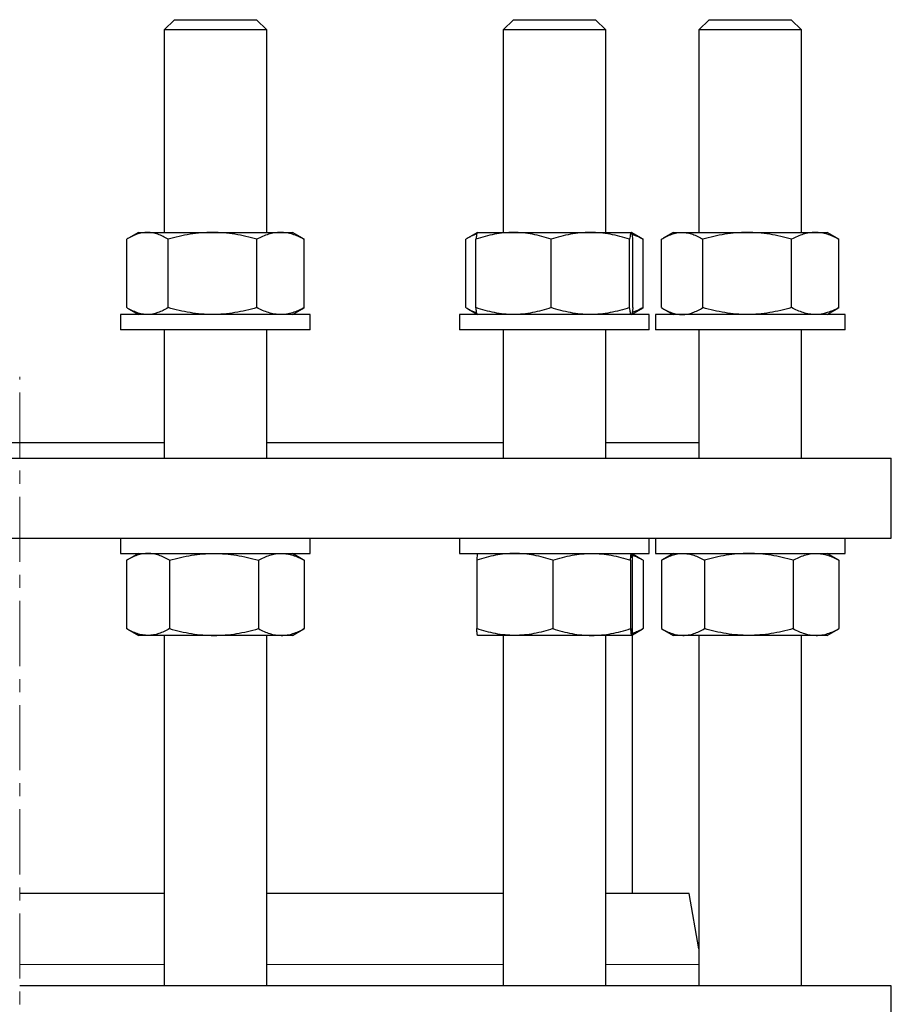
# Model space of a CAD drawing. Header units: millimetres. Extents: x 48 to 806, y 38 to 792.
# Tile 4 of 9: x 221 to 391, y 206 to 398. Entities that reach past the tile are written whole.
import ezdxf

# ---------------------------------------------------------------- set-up
doc = ezdxf.new("R2010")
doc.units = ezdxf.units.MM
doc.linetypes.add('CENTERX2', pattern=[20.32, 12.7, -2.54, 2.54, -2.54])
doc.layers.add('FORMAT', color=7, linetype='Continuous')

msp = doc.modelspace()

# ---------------------------------------------------------------- linework, layer by layer
at = {"color": 7, "linetype": 'Continuous', "lineweight": 25}
for p, q in [((250.9, 397.65), (248.9, 395.65)), ((250.9, 397.65), (262.8, 397.65)), ((262.8, 397.65), (266.9, 397.65)), ((268.9, 395.65), (266.9, 397.65)), ((317.02, 397.65), (315.02, 395.65)), ((317.02, 397.65), (331.89, 397.65)), ((331.89, 397.65), (333.02, 397.65)), ((335.02, 395.65), (333.02, 397.65)), ((355.2, 397.65), (353.2, 395.65)), ((355.2, 397.65), (371.2, 397.65)), ((373.2, 395.65), (371.2, 397.65)), ((371.2, 397.65), (371.2, 397.65)), ((248.9, 395.65), (248.9, 356.15)), ((263.77, 395.65), (248.9, 395.65)), ((268.9, 395.65), (263.77, 395.65)), ((268.9, 356.15), (268.9, 395.65)), ((315.02, 395.65), (315.02, 356.15)), ((333.61, 395.65), (315.02, 395.65)), ((335.02, 395.65), (333.61, 395.65)), ((335.02, 356.15), (335.02, 395.65)), ((353.2, 395.65), (353.2, 356.15)), ((373.2, 395.65), (353.2, 395.65)), ((373.2, 356.15), (373.2, 395.65)), ((243.9, 356.15), (241.94, 355.01)), ((243.9, 356.15), (245.63, 356.15)), ((245.63, 356.15), (258.33, 356.15)), ((258.33, 356.15), (271.6, 356.15)), ((271.6, 356.15), (273.9, 356.15)), ((275.86, 355.01), (273.9, 356.15)), ((310.01, 356.14), (308.06, 355.01)), ((310.02, 356.15), (310.01, 356.14)), ((310.02, 356.15), (317.03, 356.15)), ((317.03, 356.15), (332.02, 356.15)), ((332.02, 356.15), (340.01, 356.15)), ((340.01, 356.15), (340.02, 356.15)), ((340.04, 356.14), (340.02, 356.15)), ((341.98, 355.01), (340.04, 356.13)), ((348.2, 356.15), (346.24, 355.01)), ((348.2, 356.15), (349.93, 356.15)), ((349.93, 356.15), (362.63, 356.15)), ((362.63, 356.15), (375.89, 356.15)), ((375.89, 356.15), (378.2, 356.15)), ((380.16, 355.01), (378.2, 356.15)), ((241.59, 341.48), (241.59, 354.81)), ((249.68, 341.48), (249.68, 354.81)), ((266.98, 341.48), (266.98, 354.81)), ((275.86, 355.01), (276.21, 354.81)), ((276.21, 341.48), (276.21, 354.81)), ((307.71, 341.48), (307.71, 354.81)), ((309.7, 341.48), (309.7, 354.81)), ((324.36, 341.48), (324.36, 354.81)), ((339.68, 341.48), (339.68, 354.81)), ((340.34, 341.48), (340.34, 354.81)), ((341.98, 355.01), (342.33, 354.81)), ((342.33, 341.48), (342.33, 354.81)), ((345.89, 341.48), (345.89, 354.81)), ((353.97, 341.48), (353.97, 354.81)), ((371.28, 341.48), (371.28, 354.81)), ((380.16, 355.01), (380.51, 354.81)), ((380.51, 341.48), (380.51, 354.81)), ((240.4, 340.15), (240.4, 337.15)), ((274.92, 340.15), (240.4, 340.15)), ((241.94, 341.28), (243.9, 340.15)), ((273.9, 340.15), (275.86, 341.28)), ((277.4, 340.15), (274.92, 340.15)), ((275.86, 341.28), (276.21, 341.48)), ((277.4, 337.15), (277.4, 340.15)), ((306.52, 340.15), (306.52, 337.15)), ((343.52, 340.15), (306.52, 340.15)), ((308.06, 341.28), (310.01, 340.15)), ((310.01, 340.15), (310.02, 340.15)), ((340.02, 340.15), (340.04, 340.15)), ((340.04, 340.16), (341.98, 341.28)), ((341.98, 341.28), (342.33, 341.48)), ((343.52, 337.15), (343.52, 340.15)), ((344.7, 340.15), (344.7, 337.15)), ((381.7, 340.15), (344.7, 340.15)), ((346.24, 341.28), (348.2, 340.15)), ((378.2, 340.15), (380.16, 341.28)), ((380.16, 341.29), (380.51, 341.48)), ((381.7, 337.15), (381.7, 340.15)), ((274.92, 337.15), (240.4, 337.15)), ((248.9, 337.15), (248.9, 312.15)), ((268.9, 312.15), (268.9, 337.15)), ((277.4, 337.15), (274.92, 337.15)), ((343.52, 337.15), (306.52, 337.15)), ((315.02, 337.15), (315.02, 312.15)), ((335.02, 312.15), (335.02, 337.15)), ((381.7, 337.15), (344.7, 337.15)), ((353.2, 337.15), (353.2, 312.15)), ((373.2, 312.15), (373.2, 337.15)), ((192.55, 315.15), (248.9, 315.15)), ((268.9, 315.15), (315.02, 315.15)), ((335.02, 315.15), (353.2, 315.15)), ((50.72, 312.15), (390.72, 312.15)), ((390.72, 296.55), (390.72, 312.15)), ((50.72, 296.55), (390.72, 296.55)), ((240.4, 296.55), (240.4, 293.55)), ((277.4, 293.55), (277.4, 296.55)), ((306.52, 296.55), (306.52, 293.55)), ((343.52, 293.55), (343.52, 296.55)), ((344.7, 296.55), (344.7, 293.55)), ((381.7, 293.55), (381.7, 296.55)), ((240.4, 293.55), (244.23, 293.55)), ((241.58, 292.21), (241.58, 278.88)), ((243.9, 293.55), (241.76, 292.31)), ((244.23, 293.55), (277.4, 293.55)), ((249.96, 292.21), (249.96, 278.88)), ((267.28, 292.21), (267.28, 278.88)), ((276.04, 292.31), (273.9, 293.55)), ((276.22, 292.21), (276.04, 292.31)), ((276.22, 292.21), (276.22, 278.88)), ((306.52, 293.55), (317.96, 293.55)), ((309.86, 292.21), (309.86, 278.88)), ((317.96, 293.55), (343.52, 293.55)), ((324.7, 292.21), (324.7, 278.88)), ((339.86, 292.21), (339.86, 278.88)), ((340.18, 292.21), (340.18, 278.88)), ((340.22, 227.21), (340.22, 293.55)), ((342.16, 292.31), (340.22, 293.43)), ((342.34, 292.21), (342.16, 292.3)), ((342.34, 292.21), (342.34, 278.88)), ((344.7, 293.55), (365.63, 293.55)), ((345.88, 292.21), (345.88, 278.88)), ((348.2, 293.55), (346.06, 292.31)), ((354.26, 292.21), (354.26, 278.88)), ((365.63, 293.55), (381.7, 293.55)), ((371.58, 292.21), (371.58, 278.88)), ((380.34, 292.31), (378.2, 293.55)), ((380.52, 292.21), (380.34, 292.3)), ((380.52, 292.21), (380.52, 278.88)), ((241.76, 278.78), (243.9, 277.55)), ((273.9, 277.55), (276.04, 278.78)), ((276.22, 278.88), (276.04, 278.78)), ((340.22, 277.66), (342.16, 278.78)), ((342.34, 278.88), (342.16, 278.79)), ((346.06, 278.78), (348.2, 277.55)), ((378.2, 277.55), (380.34, 278.78)), ((380.52, 278.88), (380.34, 278.79)), ((245.77, 277.55), (243.9, 277.55)), ((258.62, 277.55), (245.77, 277.55)), ((248.9, 277.55), (248.9, 209.21)), ((271.75, 277.55), (258.62, 277.55)), ((268.9, 209.21), (268.9, 277.55)), ((273.9, 277.55), (271.75, 277.55)), ((317.28, 277.55), (310.02, 277.55)), ((315.02, 277.55), (315.02, 209.21)), ((332.28, 277.55), (317.28, 277.55)), ((340.02, 277.55), (332.28, 277.55)), ((335.02, 209.21), (335.02, 277.55)), ((350.07, 277.55), (348.2, 277.55)), ((362.92, 277.55), (350.07, 277.55)), ((353.2, 277.55), (353.2, 209.21)), ((376.05, 277.55), (362.92, 277.55)), ((373.2, 209.21), (373.2, 277.55)), ((378.2, 277.55), (376.05, 277.55)), ((248.9, 227.21), (220.72, 227.21)), ((315.02, 227.21), (268.9, 227.21)), ((351.3, 227.21), (335.02, 227.21)), ((353.2, 216.44), (351.3, 227.21)), ((390.72, 209.21), (220.72, 209.21)), ((390.72, 197.21), (390.72, 209.21))]:
    msp.add_line(p, q, dxfattribs=at)
at = {"color": 8, "linetype": 'Continuous', "lineweight": 18}
for p, q in [((220.72, 213.34), (248.9, 213.34)), ((268.9, 213.34), (315.02, 213.34)), ((335.02, 213.34), (353.2, 213.34))]:
    msp.add_line(p, q, dxfattribs=at)
at = {"color": 7, "linetype": 'Continuous', "lineweight": 25}
for points, knots in [([(245.63, 356.15), (245.29, 356.15), (244.95, 356.11), (244.26, 355.99), (243.93, 355.9), (242.92, 355.55), (242.25, 355.21), (241.59, 354.81)], [0, 0, 0, 0, 0.25, 0.25, 0.5, 0.5, 1, 1, 1, 1]), ([(249.68, 354.81), (249.01, 355.21), (248.35, 355.55), (247, 356.02), (246.32, 356.15), (245.63, 356.15)], [0, 0, 0, 0, 0.5, 0.5, 1, 1, 1, 1]), ([(258.33, 356.15), (257.59, 356.15), (256.86, 356.11), (255.4, 355.99), (254.67, 355.9), (252.51, 355.55), (251.09, 355.21), (249.68, 354.81)], [0, 0, 0, 0, 0.25, 0.25, 0.5, 0.5, 1, 1, 1, 1]), ([(266.98, 354.81), (265.57, 355.21), (264.14, 355.55), (261.26, 356.02), (259.8, 356.15), (258.33, 356.15)], [0, 0, 0, 0, 0.5, 0.5, 1, 1, 1, 1]), ([(271.6, 356.15), (271.21, 356.15), (270.81, 356.11), (270.03, 355.99), (269.64, 355.9), (268.48, 355.55), (267.73, 355.21), (266.98, 354.81)], [0, 0, 0, 0, 0.25, 0.25, 0.5, 0.5, 1, 1, 1, 1]), ([(276.21, 354.81), (275.83, 355.01), (275.45, 355.2), (274.69, 355.53), (274.3, 355.67), (273.15, 356.02), (272.37, 356.15), (271.6, 356.15)], [0, 0, 0, 0, 0.25, 0.25, 0.5, 0.5, 1, 1, 1, 1]), ([(309.88, 355.83), (309.78, 355.8), (309.47, 355.71), (308.96, 355.49), (308.33, 355.18), (307.92, 354.93), (307.71, 354.81)], [0, 0, 0, 0, 0.132309, 0.421476, 0.710775, 1, 1, 1, 1]), ([(317.03, 356.15), (316.41, 356.15), (315.79, 356.11), (314.55, 355.99), (313.94, 355.9), (312.11, 355.55), (310.9, 355.21), (309.7, 354.81)], [0, 0, 0, 0, 0.25, 0.25, 0.5, 0.5, 1, 1, 1, 1]), ([(310.01, 356.13), (310, 356.13), (309.98, 356.12), (309.94, 356.04), (309.88, 355.87), (309.82, 355.59), (309.76, 355.24), (309.72, 354.95), (309.7, 354.81)], [0, 0, 0, 0, 0.073929, 0.217593, 0.41222, 0.606866, 0.803424, 1, 1, 1, 1]), ([(324.36, 354.81), (323.16, 355.21), (321.96, 355.55), (319.52, 356.02), (318.28, 356.15), (317.03, 356.15)], [0, 0, 0, 0, 0.5, 0.5, 1, 1, 1, 1]), ([(332.02, 356.15), (331.37, 356.15), (330.72, 356.11), (329.43, 355.99), (328.79, 355.9), (326.87, 355.55), (325.61, 355.21), (324.36, 354.81)], [0, 0, 0, 0, 0.25, 0.25, 0.5, 0.5, 1, 1, 1, 1]), ([(339.68, 354.81), (338.43, 355.21), (337.17, 355.55), (334.62, 356.02), (333.33, 356.15), (332.02, 356.15)], [0, 0, 0, 0, 0.5, 0.5, 1, 1, 1, 1]), ([(340.01, 356.15), (339.98, 356.15), (339.96, 356.11), (339.9, 355.99), (339.87, 355.9), (339.79, 355.55), (339.74, 355.21), (339.68, 354.81)], [0, 0, 0, 0, 0.25, 0.25, 0.5, 0.5, 1, 1, 1, 1]), ([(340.34, 354.81), (340.31, 355.01), (340.29, 355.2), (340.23, 355.53), (340.2, 355.67), (340.12, 356.02), (340.07, 356.15), (340.01, 356.15)], [0, 0, 0, 0, 0.25, 0.25, 0.5, 0.5, 1, 1, 1, 1]), ([(342.33, 354.81), (342.08, 354.93), (341.58, 355.19), (340.87, 355.51), (340.4, 355.66), (340.19, 355.74)], [0, 0, 0, 0, 0.351318, 0.702736, 1, 1, 1, 1]), ([(345.89, 354.81), (346.22, 355.01), (346.55, 355.2), (347.22, 355.53), (347.56, 355.67), (348.57, 356.02), (349.25, 356.15), (349.93, 356.15)], [0, 0, 0, 0, 0.25, 0.25, 0.5, 0.5, 1, 1, 1, 1]), ([(349.93, 356.15), (350.27, 356.15), (350.62, 356.11), (351.3, 355.99), (351.65, 355.9), (352.66, 355.55), (353.32, 355.21), (353.97, 354.81)], [0, 0, 0, 0, 0.25, 0.25, 0.5, 0.5, 1, 1, 1, 1]), ([(362.63, 356.15), (361.89, 356.15), (361.16, 356.11), (359.7, 355.99), (358.97, 355.9), (356.81, 355.55), (355.39, 355.21), (353.97, 354.81)], [0, 0, 0, 0, 0.25, 0.25, 0.5, 0.5, 1, 1, 1, 1]), ([(371.28, 354.81), (369.87, 355.21), (368.44, 355.55), (365.56, 356.02), (364.1, 356.15), (362.63, 356.15)], [0, 0, 0, 0, 0.5, 0.5, 1, 1, 1, 1]), ([(375.89, 356.15), (375.5, 356.15), (375.11, 356.11), (374.33, 355.99), (373.94, 355.9), (372.79, 355.55), (372.03, 355.21), (371.28, 354.81)], [0, 0, 0, 0, 0.25, 0.25, 0.5, 0.5, 1, 1, 1, 1]), ([(380.51, 354.81), (379.75, 355.21), (378.99, 355.55), (377.46, 356.02), (376.68, 356.15), (375.89, 356.15)], [0, 0, 0, 0, 0.5, 0.5, 1, 1, 1, 1]), ([(245.63, 340.15), (245.29, 340.15), (244.95, 340.18), (244.26, 340.3), (243.93, 340.39), (242.92, 340.74), (242.25, 341.08), (241.59, 341.48)], [0, 0, 0, 0, 0.25, 0.25, 0.5, 0.5, 1, 1, 1, 1]), ([(249.68, 341.48), (249.01, 341.08), (248.35, 340.74), (247, 340.27), (246.32, 340.15), (245.63, 340.15)], [0, 0, 0, 0, 0.5, 0.5, 1, 1, 1, 1]), ([(258.33, 340.15), (257.59, 340.15), (256.86, 340.18), (255.4, 340.3), (254.67, 340.39), (252.51, 340.74), (251.09, 341.08), (249.68, 341.48)], [0, 0, 0, 0, 0.25, 0.25, 0.5, 0.5, 1, 1, 1, 1]), ([(266.98, 341.48), (265.57, 341.08), (264.14, 340.74), (261.26, 340.27), (259.8, 340.15), (258.33, 340.15)], [0, 0, 0, 0, 0.5, 0.5, 1, 1, 1, 1]), ([(271.6, 340.15), (271.21, 340.15), (270.81, 340.18), (270.03, 340.3), (269.64, 340.39), (268.48, 340.74), (267.73, 341.08), (266.98, 341.48)], [0, 0, 0, 0, 0.25, 0.25, 0.5, 0.5, 1, 1, 1, 1]), ([(276.21, 341.48), (275.83, 341.28), (275.45, 341.09), (274.69, 340.76), (274.3, 340.62), (273.15, 340.27), (272.37, 340.15), (271.6, 340.15)], [0, 0, 0, 0, 0.25, 0.25, 0.5, 0.5, 1, 1, 1, 1]), ([(309.88, 340.46), (309.78, 340.49), (309.47, 340.58), (308.96, 340.8), (308.33, 341.11), (307.92, 341.36), (307.71, 341.48)], [0, 0, 0, 0, 0.132309, 0.421476, 0.710775, 1, 1, 1, 1]), ([(317.03, 340.15), (316.41, 340.15), (315.79, 340.18), (314.55, 340.3), (313.94, 340.39), (312.11, 340.74), (310.9, 341.08), (309.7, 341.48)], [0, 0, 0, 0, 0.25, 0.25, 0.5, 0.5, 1, 1, 1, 1]), ([(310.01, 340.16), (310, 340.16), (309.98, 340.17), (309.94, 340.25), (309.88, 340.42), (309.82, 340.7), (309.76, 341.05), (309.72, 341.34), (309.7, 341.48)], [0, 0, 0, 0, 0.073929, 0.217593, 0.41222, 0.606866, 0.803424, 1, 1, 1, 1]), ([(324.36, 341.48), (323.16, 341.08), (321.96, 340.74), (319.52, 340.27), (318.28, 340.15), (317.03, 340.15)], [0, 0, 0, 0, 0.5, 0.5, 1, 1, 1, 1]), ([(332.02, 340.15), (331.37, 340.15), (330.72, 340.18), (329.43, 340.3), (328.79, 340.39), (326.87, 340.74), (325.61, 341.08), (324.36, 341.48)], [0, 0, 0, 0, 0.25, 0.25, 0.5, 0.5, 1, 1, 1, 1]), ([(339.68, 341.48), (338.43, 341.08), (337.17, 340.74), (334.62, 340.27), (333.33, 340.15), (332.02, 340.15)], [0, 0, 0, 0, 0.5, 0.5, 1, 1, 1, 1]), ([(340.01, 340.15), (339.98, 340.15), (339.96, 340.18), (339.9, 340.3), (339.87, 340.39), (339.79, 340.74), (339.74, 341.08), (339.68, 341.48)], [0, 0, 0, 0, 0.25, 0.25, 0.5, 0.5, 1, 1, 1, 1]), ([(340.34, 341.48), (340.33, 341.38), (340.3, 341.18), (340.25, 340.87), (340.2, 340.58), (340.14, 340.34), (340.09, 340.2), (340.06, 340.19), (340.05, 340.18)], [0, 0, 0, 0, 0.1478502, 0.2958129, 0.5081138, 0.7203925, 0.9352976, 1, 1, 1, 1]), ([(342.33, 341.48), (342.08, 341.36), (341.58, 341.1), (340.87, 340.78), (340.4, 340.63), (340.19, 340.55)], [0, 0, 0, 0, 0.351318, 0.702736, 1, 1, 1, 1]), ([(345.89, 341.48), (346.22, 341.28), (346.55, 341.09), (347.22, 340.76), (347.56, 340.62), (348.57, 340.27), (349.25, 340.15), (349.93, 340.15)], [0, 0, 0, 0, 0.25, 0.25, 0.5, 0.5, 1, 1, 1, 1]), ([(349.93, 340.15), (350.27, 340.15), (350.62, 340.18), (351.3, 340.3), (351.65, 340.39), (352.66, 340.74), (353.32, 341.08), (353.97, 341.48)], [0, 0, 0, 0, 0.25, 0.25, 0.5, 0.5, 1, 1, 1, 1]), ([(362.63, 340.15), (361.89, 340.15), (361.16, 340.18), (359.7, 340.3), (358.97, 340.39), (356.81, 340.74), (355.39, 341.08), (353.97, 341.48)], [0, 0, 0, 0, 0.25, 0.25, 0.5, 0.5, 1, 1, 1, 1]), ([(371.28, 341.48), (369.87, 341.08), (368.44, 340.74), (365.56, 340.27), (364.1, 340.15), (362.63, 340.15)], [0, 0, 0, 0, 0.5, 0.5, 1, 1, 1, 1]), ([(375.89, 340.15), (375.5, 340.15), (375.11, 340.18), (374.33, 340.3), (373.94, 340.39), (372.79, 340.74), (372.03, 341.08), (371.28, 341.48)], [0, 0, 0, 0, 0.25, 0.25, 0.5, 0.5, 1, 1, 1, 1]), ([(380.51, 341.48), (379.75, 341.08), (378.99, 340.74), (377.46, 340.27), (376.68, 340.15), (375.89, 340.15)], [0, 0, 0, 0, 0.5, 0.5, 1, 1, 1, 1]), ([(245.77, 293.55), (245.42, 293.55), (245.06, 293.51), (244.35, 293.39), (244, 293.3), (242.95, 292.95), (242.26, 292.61), (241.58, 292.21)], [0, 0, 0, 0, 0.25, 0.25, 0.5, 0.5, 1, 1, 1, 1]), ([(249.96, 292.21), (249.62, 292.41), (249.28, 292.6), (248.58, 292.93), (248.23, 293.07), (247.18, 293.42), (246.48, 293.55), (245.77, 293.55)], [0, 0, 0, 0, 0.25, 0.25, 0.5, 0.5, 1, 1, 1, 1]), ([(249.96, 292.21), (251.38, 292.61), (252.81, 292.95), (255.69, 293.42), (257.15, 293.55), (258.62, 293.55)], [0, 0, 0, 0, 0.5, 0.5, 1, 1, 1, 1]), ([(258.62, 293.55), (259.36, 293.55), (260.09, 293.51), (261.55, 293.39), (262.28, 293.3), (264.44, 292.95), (265.87, 292.61), (267.28, 292.21)], [0, 0, 0, 0, 0.25, 0.25, 0.5, 0.5, 1, 1, 1, 1]), ([(267.28, 292.21), (268.01, 292.61), (268.75, 292.95), (270.24, 293.42), (270.99, 293.55), (271.75, 293.55)], [0, 0, 0, 0, 0.5, 0.5, 1, 1, 1, 1]), ([(271.75, 293.55), (272.13, 293.55), (272.51, 293.51), (273.26, 293.39), (273.64, 293.3), (274.75, 292.95), (275.49, 292.61), (276.22, 292.21)], [0, 0, 0, 0, 0.25, 0.25, 0.5, 0.5, 1, 1, 1, 1]), ([(317.28, 293.55), (316.65, 293.55), (316.03, 293.51), (314.76, 293.39), (314.14, 293.3), (312.28, 292.95), (311.06, 292.61), (309.86, 292.21)], [0, 0, 0, 0, 0.25, 0.25, 0.5, 0.5, 1, 1, 1, 1]), ([(310.02, 293.55), (310.01, 293.55), (310, 293.51), (309.97, 293.39), (309.96, 293.3), (309.92, 292.95), (309.89, 292.61), (309.86, 292.21)], [0, 0, 0, 0, 0.25, 0.25, 0.5, 0.5, 1, 1, 1, 1]), ([(324.7, 292.21), (324.1, 292.41), (323.49, 292.6), (322.26, 292.93), (321.64, 293.07), (319.78, 293.42), (318.54, 293.55), (317.28, 293.55)], [0, 0, 0, 0, 0.25, 0.25, 0.5, 0.5, 1, 1, 1, 1]), ([(324.7, 292.21), (325.94, 292.61), (327.19, 292.95), (329.71, 293.42), (330.99, 293.55), (332.28, 293.55)], [0, 0, 0, 0, 0.5, 0.5, 1, 1, 1, 1]), ([(332.28, 293.55), (332.92, 293.55), (333.57, 293.51), (334.85, 293.39), (335.48, 293.3), (337.37, 292.95), (338.62, 292.61), (339.86, 292.21)], [0, 0, 0, 0, 0.25, 0.25, 0.5, 0.5, 1, 1, 1, 1]), ([(339.86, 292.21), (339.88, 292.61), (339.91, 292.95), (339.96, 293.42), (339.99, 293.55), (340.02, 293.55)], [0, 0, 0, 0, 0.5, 0.5, 1, 1, 1, 1]), ([(340.02, 293.55), (340.03, 293.55), (340.05, 293.51), (340.07, 293.39), (340.09, 293.3), (340.13, 292.95), (340.15, 292.61), (340.18, 292.21)], [0, 0, 0, 0, 0.25, 0.25, 0.5, 0.5, 1, 1, 1, 1]), ([(342.34, 292.21), (342.15, 292.31), (341.78, 292.51), (341.13, 292.81), (340.61, 293.04), (340.28, 293.13), (340.22, 293.15)], [0, 0, 0, 0, 0.268477, 0.537158, 0.922669, 1, 1, 1, 1]), ([(345.88, 292.21), (346.57, 292.61), (347.26, 292.95), (348.65, 293.42), (349.36, 293.55), (350.07, 293.55)], [0, 0, 0, 0, 0.5, 0.5, 1, 1, 1, 1]), ([(350.07, 293.55), (350.43, 293.55), (350.78, 293.51), (351.49, 293.39), (351.84, 293.3), (352.89, 292.95), (353.58, 292.61), (354.26, 292.21)], [0, 0, 0, 0, 0.25, 0.25, 0.5, 0.5, 1, 1, 1, 1]), ([(362.92, 293.55), (362.19, 293.55), (361.45, 293.51), (359.98, 293.39), (359.25, 293.3), (357.08, 292.95), (355.66, 292.61), (354.26, 292.21)], [0, 0, 0, 0, 0.25, 0.25, 0.5, 0.5, 1, 1, 1, 1]), ([(371.58, 292.21), (370.87, 292.41), (370.16, 292.6), (368.73, 292.93), (368, 293.07), (365.84, 293.42), (364.38, 293.55), (362.92, 293.55)], [0, 0, 0, 0, 0.25, 0.25, 0.5, 0.5, 1, 1, 1, 1]), ([(371.58, 292.21), (372.31, 292.61), (373.05, 292.95), (374.53, 293.42), (375.29, 293.55), (376.05, 293.55)], [0, 0, 0, 0, 0.5, 0.5, 1, 1, 1, 1]), ([(376.05, 293.55), (376.43, 293.55), (376.81, 293.51), (377.56, 293.39), (377.93, 293.3), (379.05, 292.95), (379.79, 292.61), (380.52, 292.21)], [0, 0, 0, 0, 0.25, 0.25, 0.5, 0.5, 1, 1, 1, 1]), ([(245.77, 277.55), (245.42, 277.55), (245.06, 277.58), (244.35, 277.7), (244, 277.79), (242.95, 278.14), (242.26, 278.48), (241.58, 278.88)], [0, 0, 0, 0, 0.25, 0.25, 0.5, 0.5, 1, 1, 1, 1]), ([(249.96, 278.88), (249.62, 278.68), (249.28, 278.49), (248.58, 278.16), (248.23, 278.02), (247.18, 277.67), (246.48, 277.55), (245.77, 277.55)], [0, 0, 0, 0, 0.25, 0.25, 0.5, 0.5, 1, 1, 1, 1]), ([(249.96, 278.88), (251.38, 278.48), (252.81, 278.14), (255.69, 277.67), (257.15, 277.55), (258.62, 277.55)], [0, 0, 0, 0, 0.5, 0.5, 1, 1, 1, 1]), ([(258.62, 277.55), (259.36, 277.55), (260.09, 277.58), (261.55, 277.7), (262.28, 277.79), (264.44, 278.14), (265.87, 278.48), (267.28, 278.88)], [0, 0, 0, 0, 0.25, 0.25, 0.5, 0.5, 1, 1, 1, 1]), ([(267.28, 278.88), (268.01, 278.48), (268.75, 278.14), (270.24, 277.67), (270.99, 277.55), (271.75, 277.55)], [0, 0, 0, 0, 0.5, 0.5, 1, 1, 1, 1]), ([(271.75, 277.55), (272.13, 277.55), (272.51, 277.58), (273.26, 277.7), (273.64, 277.79), (274.75, 278.14), (275.49, 278.48), (276.22, 278.88)], [0, 0, 0, 0, 0.25, 0.25, 0.5, 0.5, 1, 1, 1, 1]), ([(317.28, 277.55), (316.65, 277.55), (316.03, 277.58), (314.76, 277.7), (314.14, 277.79), (312.28, 278.14), (311.06, 278.48), (309.86, 278.88)], [0, 0, 0, 0, 0.25, 0.25, 0.5, 0.5, 1, 1, 1, 1]), ([(310.02, 277.55), (310.01, 277.55), (310, 277.58), (309.97, 277.7), (309.96, 277.79), (309.92, 278.14), (309.89, 278.48), (309.86, 278.88)], [0, 0, 0, 0, 0.25, 0.25, 0.5, 0.5, 1, 1, 1, 1]), ([(324.7, 278.88), (324.1, 278.68), (323.49, 278.49), (322.26, 278.16), (321.64, 278.02), (319.78, 277.67), (318.54, 277.55), (317.28, 277.55)], [0, 0, 0, 0, 0.25, 0.25, 0.5, 0.5, 1, 1, 1, 1]), ([(324.7, 278.88), (325.94, 278.48), (327.19, 278.14), (329.71, 277.67), (330.99, 277.55), (332.28, 277.55)], [0, 0, 0, 0, 0.5, 0.5, 1, 1, 1, 1]), ([(332.28, 277.55), (332.92, 277.55), (333.57, 277.58), (334.85, 277.7), (335.48, 277.79), (337.37, 278.14), (338.62, 278.48), (339.86, 278.88)], [0, 0, 0, 0, 0.25, 0.25, 0.5, 0.5, 1, 1, 1, 1]), ([(339.86, 278.88), (339.88, 278.48), (339.91, 278.14), (339.96, 277.67), (339.99, 277.55), (340.02, 277.55)], [0, 0, 0, 0, 0.5, 0.5, 1, 1, 1, 1]), ([(340.02, 277.55), (340.03, 277.55), (340.05, 277.58), (340.07, 277.7), (340.09, 277.79), (340.13, 278.14), (340.15, 278.48), (340.18, 278.88)], [0, 0, 0, 0, 0.25, 0.25, 0.5, 0.5, 1, 1, 1, 1]), ([(342.34, 278.88), (342.15, 278.78), (341.78, 278.58), (341.13, 278.28), (340.61, 278.05), (340.28, 277.96), (340.22, 277.94)], [0, 0, 0, 0, 0.268477, 0.5371581, 0.9226691, 1, 1, 1, 1]), ([(345.88, 278.88), (346.57, 278.48), (347.26, 278.14), (348.65, 277.67), (349.36, 277.55), (350.07, 277.55)], [0, 0, 0, 0, 0.5, 0.5, 1, 1, 1, 1]), ([(350.07, 277.55), (350.43, 277.55), (350.78, 277.58), (351.49, 277.7), (351.84, 277.79), (352.89, 278.14), (353.58, 278.48), (354.26, 278.88)], [0, 0, 0, 0, 0.25, 0.25, 0.5, 0.5, 1, 1, 1, 1]), ([(362.92, 277.55), (362.19, 277.55), (361.45, 277.58), (359.98, 277.7), (359.25, 277.79), (357.08, 278.14), (355.66, 278.48), (354.26, 278.88)], [0, 0, 0, 0, 0.25, 0.25, 0.5, 0.5, 1, 1, 1, 1]), ([(371.58, 278.88), (370.87, 278.68), (370.16, 278.49), (368.73, 278.16), (368, 278.02), (365.84, 277.67), (364.38, 277.55), (362.92, 277.55)], [0, 0, 0, 0, 0.25, 0.25, 0.5, 0.5, 1, 1, 1, 1]), ([(371.58, 278.88), (372.31, 278.48), (373.05, 278.14), (374.53, 277.67), (375.29, 277.55), (376.05, 277.55)], [0, 0, 0, 0, 0.5, 0.5, 1, 1, 1, 1]), ([(376.05, 277.55), (376.43, 277.55), (376.81, 277.58), (377.56, 277.7), (377.93, 277.79), (379.05, 278.14), (379.79, 278.48), (380.52, 278.88)], [0, 0, 0, 0, 0.25, 0.25, 0.5, 0.5, 1, 1, 1, 1]), ([(353.2, 209.21), (353.2, 209.21), (353.2, 209.21), (353.2, 209.21), (353.2, 209.21)], [0, 0, 0, 0, 0.165303, 1, 1, 1, 1])]:
    msp.add_open_spline(points, degree=3, knots=knots, dxfattribs=at)
at = {"layer": 'FORMAT', "linetype": 'CENTERX2', "lineweight": 18}
msp.add_line((220.72, 109.03), (220.72, 327.96), dxfattribs=at)

doc.saveas('drawing.dxf')
